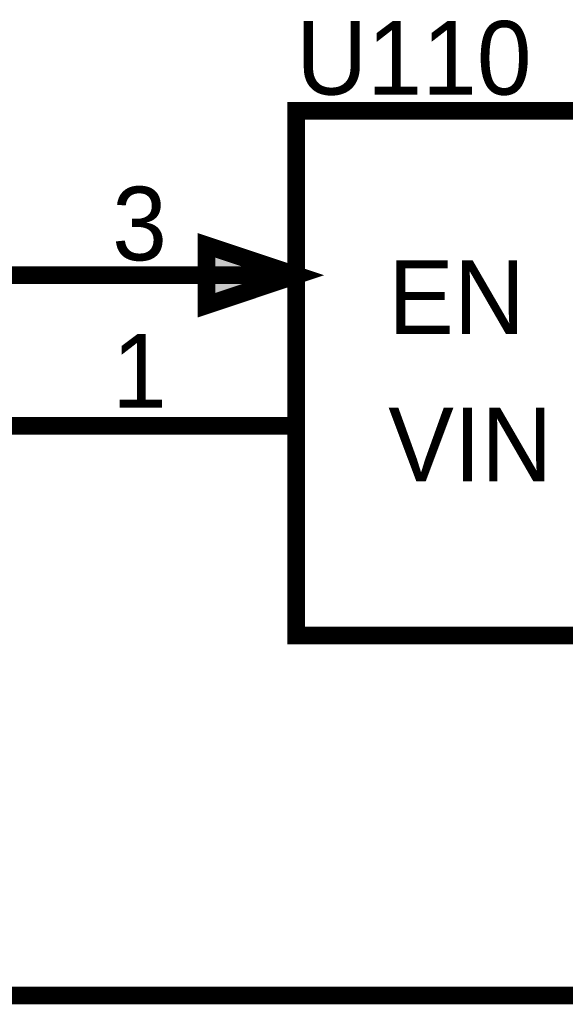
# Model space of a CAD drawing. Header units: inches. Extents: x 0 to 292, y 0 to 193.
# Tile 185 of 256: x 216 to 225, y 61 to 78. Entities that reach past the tile are written whole.
import ezdxf

# ---------------------------------------------------------------- set-up
doc = ezdxf.new("R2010")
doc.units = ezdxf.units.IN
doc.layers.add('Sheet', color=255, linetype='Continuous')

msp = doc.modelspace()

# ---------------------------------------------------------------- linework, layer by layer
at = {"layer": 'Sheet'}
for points in [[(220.712, 76.444, 0.3, 0.3, 0), (239.241, 76.444, 0.3, 0.3, 0), (239.241, 67.556, 0.3, 0.3, 0), (220.712, 67.556, 0.3, 0.3, 0), (220.712, 76.444, 0.3, 0.3, 0)], [(220.712, 76.444, 0.0991, 0.0991, 0), (220.712, 67.556, 0.0991, 0.0991, 0), (239.241, 67.556, 0.0991, 0.0991, 0), (239.241, 76.444, 0.0991, 0.0991, 0), (220.712, 76.444, 0.0991, 0.0991, 0), (220.712, 76.444, 0.0991, 0.0991, 0)], [(219.192, 74.164, 0.3, 0.3, 0), (220.712, 73.657, 0.3, 0.3, 0), (219.192, 73.15, 0.3, 0.3, 0), (219.192, 74.164, 0.3, 0.3, 0)], [(219.192, 74.164, 0.0991, 0.0991, 0), (220.712, 73.657, 0.0991, 0.0991, 0), (219.192, 73.15, 0.0991, 0.0991, 0), (219.192, 74.164, 0.0991, 0.0991, 0)]]:
    msp.add_lwpolyline(points, format="xyseb", close=True, dxfattribs=at)
for points in [[(220.712, 73.657, 0.3, 0.3, 0), (215.626, 73.657, 0.3, 0.3, 0)], [(220.712, 71.104, 0.3, 0.3, 0), (215.626, 71.104, 0.3, 0.3, 0)], [(203.196, 63.483, 0.3, 0.3, 0), (203.196, 61.455, 0.3, 0.3, 0), (229.343, 61.455, 0.3, 0.3, 0)]]:
    msp.add_lwpolyline(points, format="xyseb", dxfattribs=at)
msp.add_solid([(219.152, 73.083), (220.883, 73.66), (219.152, 74.237)], dxfattribs=at)

# ---------------------------------------------------------------- texts
for s, height, p in [('U110', 1.2474, (220.712, 76.717)), ('3', 1.247, (217.594, 73.91)), ('EN', 1.2474, (222.27, 72.663)), ('1', 1.247, (217.594, 71.415)), ('VIN', 1.2474, (222.27, 70.168))]:
    msp.add_text(s, height=height, dxfattribs=at).set_placement(p)

doc.saveas('drawing.dxf')
